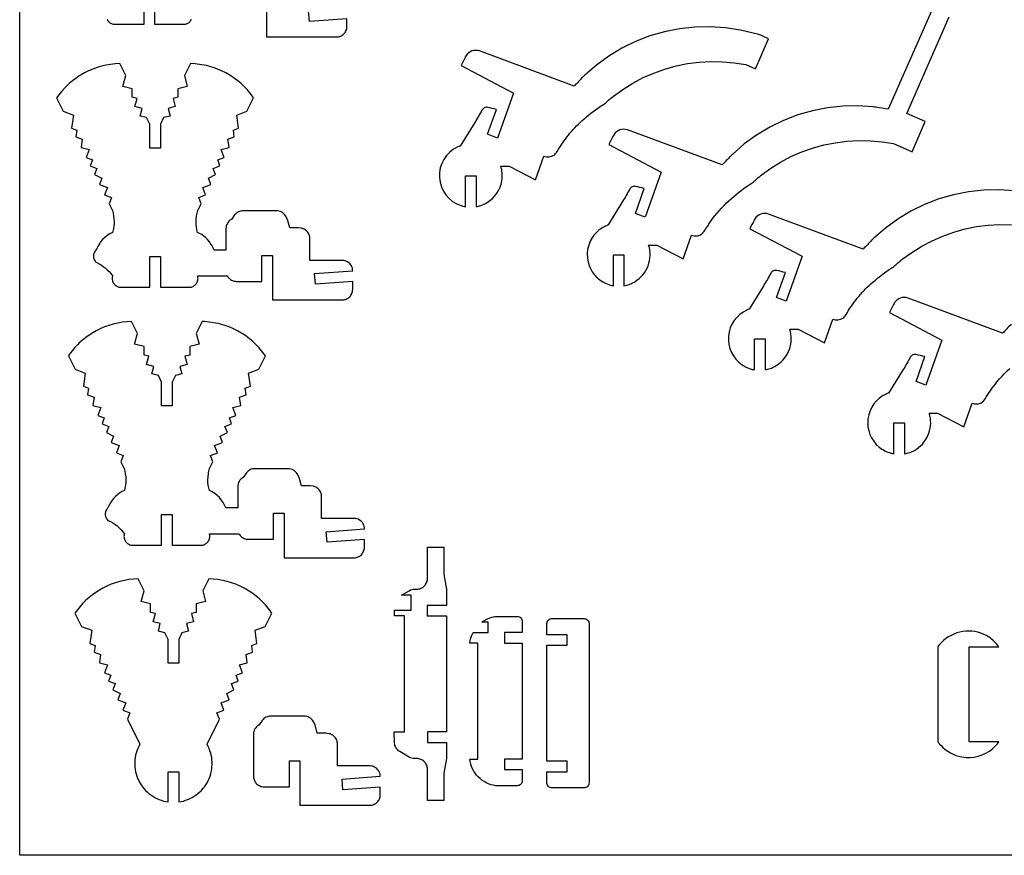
# Model space of a CAD drawing. Extents: x -1653 to 1827, y -1226 to 660.
# Tile 1 of 4: x -1653 to -532, y -1226 to -275. Entities that reach past the tile are written whole.
import ezdxf

# ---------------------------------------------------------------- set-up
doc = ezdxf.new("R2010")
doc.units = 0
doc.header["$MEASUREMENT"] = 0
doc.layers.get('0').update_dxf_attribs({"linetype": 'CONTINUOUS'})
doc.layers.add('SECTIONCUTEDGES', color=18, linetype='CONTINUOUS')

msp = doc.modelspace()

# ---------------------------------------------------------------- linework, layer by layer
msp.add_lwpolyline([(1827.1, 660.5), (1827.1, -1226.1), (-1653.3, -1226.1), (-1653.3, 660.5)], close=True)
at = {"layer": 'SECTIONCUTEDGES'}
for points in [[(-1553.8, -274.3), (-1553.3, -275.2), (-1552.8, -276.1), (-1552.1, -276.9), (-1551.4, -277.6), (-1550.6, -278.3), (-1549.8, -278.8), (-1548.9, -279.3), (-1548, -279.7), (-1547, -280), (-1511.7, -280), (-1511.7, -245.3)], [(-1499.7, -245.3), (-1499.7, -280), (-1464.5, -280), (-1463.5, -279.7), (-1462.6, -279.3), (-1461.7, -278.8), (-1460.8, -278.3), (-1460.1, -277.6), (-1459.4, -276.9), (-1458.7, -276.1), (-1458.2, -275.2), (-1457.7, -274.3)], [(-1372.2, -244), (-1372.2, -294.6), (-1292.6, -294.6), (-1291.4, -294.6), (-1290.2, -294.4), (-1289.1, -294.1), (-1288, -293.7), (-1286.9, -293.2), (-1285.9, -292.6), (-1285, -291.9), (-1284.2, -291.1), (-1283.4, -290.3), (-1282.7, -289.3), (-1282.1, -288.4), (-1281.6, -287.3), (-1281.2, -286.2), (-1280.9, -285.1), (-1280.7, -283.9), (-1280.7, -282.7), (-1280.7, -273.8), (-1323.3, -276.9), (-1324.2, -264.9)]]:
    msp.add_lwpolyline(points, dxfattribs=at)
for points in [[(-614.2, -263.2), (-664.1, -376.8, -0.002171), (-677.8, -374.6, 0.013028), (-681.3, -374.1), (-698.6, -372.9), (-716, -373.3), (-733.4, -375.1), (-750.5, -378.5), (-767.2, -383.3), (-783.4, -389.6), (-799.1, -397.2), (-814, -406.2), (-828.1, -416.4), (-841.3, -427.8, 0.013028), (-843.7, -430.3, -0.002171), (-853.4, -440.3), (-961.2, -400.4, 0.161142), (-969.8, -400.4, 0.167596), (-976.4, -405.5, 0.03262), (-977.7, -407.7, -0.002417), (-982.3, -417.1), (-922.7, -448.6), (-940.9, -499.8), (-952, -495.4), (-942, -467.1, 0.000984), (-951.9, -464.7, 0.161021), (-955.5, -465, 0.167951), (-958.6, -467.8, -0.009744), (-966.6, -481.9), (-983.2, -508.6, -0.129096), (-983.8, -508.9, 0.054431), (-984.4, -509.1, 0.148247), (-1000.9, -522.5, 0.286429), (-1002.2, -560.3, 0.104197), (-992.5, -571.2, 0.101482), (-978.9, -577.4, 0.013414), (-978, -577.6, -0.004471), (-977.2, -577.8), (-977.2, -542.4), (-965.2, -542.4), (-965.2, -577.8, 0.023544), (-959.2, -576.2, 0.03569), (-955.5, -574.6, 0.169973), (-938.8, -557.9, 0.169094), (-936.2, -534.3, 0.017201), (-936.6, -532.9, -0.005733), (-937, -531.4), (-927.5, -531.4), (-897.7, -547.2), (-888.1, -520.3, 0.09929), (-882.4, -521, 0.116244), (-877.6, -519.5, 0.12564), (-873.2, -515.1, -0.015905), (-866.9, -505.4, -0.056835), (-845.2, -480.6, -0.035533), (-823.7, -463.6, -0.013715), (-821.3, -462.1, 0.024577), (-819, -460.5, 0.026089), (-815.4, -457.6, -0.020061), (-808.8, -451.9), (-798, -444.1), (-786.7, -437.1), (-774.9, -430.8), (-762.7, -425.5), (-750.2, -421), (-737.3, -417.5), (-724.3, -414.9), (-711.1, -413.2), (-697.8, -412.5), (-684.4, -412.7), (-671.2, -413.9), (-658, -416), (-637, -425.2), (-622, -390.9), (-643, -381.7), (-594.9, -271.6)], [(-520.5, -469.8), (-537.9, -468.6), (-555.3, -469), (-572.6, -470.8), (-589.7, -474.2), (-606.5, -479), (-622.7, -485.2), (-638.4, -492.9), (-653.3, -501.8), (-667.4, -512.1), (-680.5, -523.5, 0.013028), (-683, -526, -0.002171), (-692.6, -536), (-800.4, -496.1, 0.161142), (-809.1, -496.1, 0.167596), (-815.7, -501.1, 0.03262), (-817, -503.4, -0.002417), (-821.6, -512.8), (-762, -544.2), (-780.2, -595.5), (-791.3, -591), (-781.3, -562.7, 0.000984), (-791.1, -560.4, 0.161021), (-794.8, -560.7, 0.167951), (-797.8, -563.5, -0.009744), (-805.9, -577.5), (-822.5, -604.3, -0.104608), (-823, -604.6, 0.035992), (-825.2, -605.4, 0.271691), (-846.1, -635.1, 0.272097), (-830.4, -667.8, 0.041095), (-825.3, -670.7, 0.04113), (-819.8, -672.7, 0.017881), (-818.1, -673.1, -0.00596), (-816.4, -673.4), (-816.4, -638.1), (-804.4, -638.1), (-804.4, -673.4, 0.022698), (-798.6, -671.9, 0.051188), (-793.3, -669.5, 0.160914), (-777.7, -652.6, 0.163128), (-775.5, -630, 0.017201), (-775.9, -628.5, -0.005733), (-776.3, -627.1), (-766.7, -627.1), (-736.9, -642.8), (-727.4, -615.9, 0.110316), (-721.3, -616.6, 0.121881), (-716, -614.7, 0.112814), (-712.1, -610.5, -0.038886), (-699.4, -592, -0.039453), (-683.8, -575.6, -0.033728), (-663, -559.3, -0.013715), (-660.6, -557.8, 0.024577), (-658.3, -556.2, 0.026089), (-654.7, -553.2, -0.020061), (-648.1, -547.6), (-637.3, -539.8), (-626, -532.7), (-614.2, -526.5), (-602, -521.2), (-589.5, -516.7), (-576.6, -513.1), (-563.6, -510.5), (-550.3, -508.8), (-537, -508.1), (-523.7, -508.4)], [(-524.2, -621.6, -0.002171), (-533.8, -631.7), (-641.6, -591.8, 0.161142), (-650.2, -591.8, 0.167596), (-656.8, -596.8, 0.03262), (-658.1, -599.1, -0.002417), (-662.8, -608.4), (-603.2, -639.9), (-621.4, -691.1), (-632.5, -686.7), (-622.5, -658.4, 0.000984), (-632.3, -656, 0.161021), (-636, -656.4, 0.167951), (-639, -659.1, -0.009744), (-647.1, -673.2), (-663.7, -700, -0.104608), (-664.2, -700.2, 0.035992), (-666.4, -701, 0.259424), (-687.2, -729.1, 0.259758), (-674.3, -761.5, 0.052586), (-668, -765.6, 0.052673), (-661, -768.3, 0.017881), (-659.3, -768.7, -0.00596), (-657.6, -769.1), (-657.6, -733.7), (-645.6, -733.7), (-645.6, -769.1, 0.022698), (-639.8, -767.5, 0.051188), (-634.4, -765.2, 0.160914), (-618.9, -748.2, 0.163128), (-616.7, -725.6, 0.017201), (-617.1, -724.2, -0.005733), (-617.5, -722.8), (-607.9, -722.8), (-578.1, -738.5), (-568.6, -711.6, 0.09929), (-562.8, -712.3, 0.116244), (-558.1, -710.9, 0.12564), (-553.6, -706.5, -0.015905), (-547.4, -696.7, -0.056835), (-525.7, -671.9, -0.035533)]]:
    msp.add_lwpolyline(points, format="xyb", dxfattribs=at)
for points in [[(-1145.5, -487.8), (-1145.5, -452.5), (-1133.5, -452.5), (-1133.5, -487.8, 0.020963), (-1128.3, -486.4, 0.061647), (-1120.9, -483.1, 0.220567), (-1104.2, -458.2, 0.114184), (-1105.4, -441.5), (-1095.8, -441.5), (-1066, -457.2), (-1056.5, -430.3, 0.110316), (-1050.3, -431, 0.121881), (-1045.1, -429.1, 0.112814), (-1041.2, -424.9, -0.038886), (-1028.4, -406.4, -0.039453), (-1012.9, -390, -0.033728), (-992.1, -373.7, -0.013715), (-989.7, -372.2, 0.024577), (-987.4, -370.6, 0.026089), (-983.8, -367.6, -0.020061), (-977.2, -362), (-966.4, -354.2), (-955.1, -347.1), (-943.3, -340.9), (-931.1, -335.6), (-918.6, -331.1), (-905.7, -327.6), (-892.7, -324.9), (-879.4, -323.3), (-866.1, -322.5), (-852.8, -322.8), (-839.5, -323.9), (-826.4, -326.1), (-815.4, -330.9), (-800.4, -296.6, -0.004535), (-809.2, -292.7, 0.027218), (-811.4, -291.8), (-832.4, -286.8), (-849.6, -284.2), (-867, -283), (-884.4, -283.4), (-901.7, -285.2), (-918.8, -288.6), (-935.6, -293.4), (-951.8, -299.6), (-967.5, -307.3), (-982.4, -316.3), (-996.5, -326.5), (-1009.6, -337.9, 0.013028), (-1012.1, -340.4, -0.002171), (-1021.7, -350.4), (-1129.5, -310.5, 0.161142), (-1138.2, -310.5, 0.167596), (-1144.7, -315.5, 0.03262), (-1146.1, -317.8, -0.002417), (-1150.7, -327.2), (-1091.1, -358.6), (-1109.3, -409.9), (-1120.4, -405.4), (-1110.4, -377.1, 0.000984), (-1120.2, -374.8, 0.161021), (-1123.9, -375.1, 0.167951), (-1126.9, -377.9, -0.009744), (-1135, -392), (-1151.6, -418.7, -0.104608), (-1152.1, -419, 0.035992), (-1154.3, -419.8, 0.3096), (-1175.3, -454.5, 0.310426), (-1150.5, -486.6, 0.017896), (-1148.6, -487.2, 0.01187)], [(-538, -1096.9), (-571.8, -1096.9), (-571.8, -988.8), (-538, -988.8, 0.038073), (-543.7, -982.4, 0.086225), (-555.6, -974.4, 0.165526), (-582.7, -972, 0.163078), (-606, -986.7, -0.003274), (-607.4, -988.3, 0.092926), (-607.6, -988.8), (-607.6, -1096.9, 0.085175), (-607.4, -1097.3, 0.019014), (-604.4, -1100.9, 0.164246), (-580.2, -1114.1, 0.225008), (-545, -1104.5, 0.029293), (-541.8, -1101.4, 0.021768)]]:
    msp.add_lwpolyline(points, format="xyb", close=True, dxfattribs=at)
for points in [[(-1567.5, -549.6), (-1566.9, -550.4), (-1566.1, -551.1), (-1563.4, -552.5), (-1560.7, -554), (-1558.2, -555.7), (-1555.8, -557.5), (-1553.5, -559.5), (-1551.4, -561.7), (-1549.4, -564), (-1547.5, -566.5), (-1547.8, -567.5), (-1547.9, -568.5), (-1548, -569.5), (-1547.9, -570.5), (-1547.7, -571.5), (-1547.5, -572.5), (-1547.1, -573.5), (-1546.7, -574.4), (-1546.1, -575.3), (-1545.5, -576.1), (-1544.8, -576.8), (-1544, -577.4), (-1543.2, -578), (-1542.3, -578.5), (-1541.3, -578.9), (-1540.3, -579.2), (-1505.1, -579.2), (-1505.1, -544.5), (-1493.1, -544.5), (-1493.1, -579.2), (-1457.8, -579.2), (-1456.9, -578.9), (-1455.9, -578.5), (-1455, -578), (-1454.2, -577.4), (-1453.4, -576.8), (-1452.7, -576.1), (-1452.1, -575.3), (-1451.5, -574.4), (-1451.1, -573.5), (-1450.7, -572.5), (-1450.4, -571.5), (-1450.3, -570.5), (-1450.2, -569.5), (-1450.3, -568.5), (-1450.4, -567.5), (-1450.7, -566.5), (-1417, -566.5), (-1416.4, -567.5), (-1415.7, -568.4), (-1414.9, -569.3), (-1414.1, -570), (-1413.2, -570.7), (-1412.2, -571.3), (-1411.1, -571.8), (-1410, -572.2), (-1408.9, -572.5), (-1407.7, -572.7), (-1406.5, -572.8), (-1377.5, -572.8), (-1377.5, -543.2), (-1365.5, -543.2), (-1365.5, -593.8), (-1286, -593.8), (-1284.7, -593.7), (-1283.6, -593.6), (-1282.4, -593.3), (-1281.3, -592.9), (-1280.3, -592.4), (-1279.3, -591.8), (-1278.4, -591.1), (-1277.5, -590.3), (-1276.7, -589.5), (-1276.1, -588.5), (-1275.5, -587.5), (-1275, -586.5), (-1274.5, -585.4), (-1274.3, -584.3), (-1274.1, -583.1), (-1274, -581.8), (-1274, -573), (-1316.6, -576.1), (-1317.5, -564), (-1274, -560.9), (-1274.1, -559.3), (-1274.4, -557.8), (-1274.9, -556.4), (-1275.6, -555), (-1276.4, -553.7), (-1277.4, -552.5), (-1278.6, -551.5), (-1279.9, -550.7), (-1281.2, -550), (-1282.7, -549.5), (-1284.2, -549.2), (-1285.7, -549.1), (-1322.8, -549.1), (-1322.8, -524), (-1322.9, -522.9), (-1323, -521.8), (-1323.3, -520.8), (-1323.6, -519.7), (-1324, -518.7), (-1325.1, -516.9), (-1326.6, -515.3), (-1328.2, -514), (-1329.2, -513.5), (-1330.1, -513), (-1331.2, -512.6), (-1332.2, -512.4), (-1336, -511.9), (-1345.8, -511.9), (-1348.3, -502.2), (-1350.6, -498.3), (-1351.5, -497), (-1352.5, -495.8), (-1353.7, -494.8), (-1354.9, -493.9), (-1356.3, -493.2), (-1357.8, -492.8), (-1359.3, -492.4), (-1360.9, -492.3), (-1398.8, -492.3), (-1400.2, -492.4), (-1401.6, -492.7), (-1402.9, -493.1), (-1404.2, -493.6), (-1405.4, -494.3), (-1406.5, -495.2), (-1407.6, -496.1), (-1408.5, -497.2), (-1412.1, -502.2), (-1413.8, -503.3), (-1415, -504.4), (-1416, -505.5), (-1416.8, -506.8), (-1417.5, -508.2), (-1418, -509.7), (-1418.3, -511.2), (-1418.4, -512.8), (-1418.4, -537.1), (-1432, -537.1), (-1432.7, -535.4), (-1434.2, -532.2), (-1435.1, -530.7), (-1437.1, -527.9), (-1439.3, -525.2), (-1441.8, -522.8), (-1443.1, -521.7), (-1446, -519.6), (-1449.1, -517.9), (-1450.7, -517.1), (-1451.4, -514.1), (-1452, -510.9), (-1452.3, -507.8), (-1452.4, -504.6), (-1452.2, -501.5), (-1451.8, -498.3), (-1451.2, -495.2), (-1450.4, -492.1), (-1446.7, -484.7), (-1449.4, -477.3), (-1441.6, -474.3), (-1444.7, -465.9), (-1435.7, -462.5), (-1438.4, -455.4), (-1430.2, -451.3), (-1432.9, -444.2), (-1425.3, -441.4), (-1427.8, -434.5), (-1420.5, -431.8), (-1423.9, -422.7), (-1414.9, -420.5), (-1416.2, -411), (-1408.9, -408.3), (-1409.9, -400.6), (-1404, -398.4), (-1406, -383.5), (-1394.5, -379.2), (-1386.9, -363.9), (-1389.8, -360), (-1392.8, -356.2), (-1394.4, -354.4), (-1397.7, -351), (-1401.2, -347.7), (-1404.9, -344.6), (-1408.7, -341.7), (-1412.7, -339), (-1414.8, -337.7), (-1418.5, -335.5), (-1423.3, -333.2), (-1428.1, -331.1), (-1430.6, -330.2), (-1435.6, -328.5), (-1440.6, -327.2), (-1445.8, -326.2), (-1451, -325.4), (-1453.6, -325.2), (-1458.9, -324.9), (-1465.6, -338.4), (-1462.4, -350.8), (-1473.1, -353.5), (-1473.1, -363.1), (-1478.5, -364.5), (-1476.1, -373.9), (-1484.1, -375.9), (-1482, -384.6), (-1489.4, -386.4), (-1493.1, -394), (-1493.1, -421), (-1505.1, -421), (-1505.1, -394), (-1508.8, -386.4), (-1516.2, -384.6), (-1514, -375.9), (-1522.1, -373.9), (-1519.7, -364.5), (-1525.1, -363.1), (-1525.1, -353.5), (-1535.7, -350.8), (-1532.6, -338.4), (-1539.3, -324.9), (-1544.6, -325.2), (-1549.8, -325.8), (-1555, -326.6), (-1560.1, -327.8), (-1565.1, -329.3), (-1570.1, -331.1), (-1574.9, -333.2), (-1579.6, -335.5), (-1583.4, -337.7), (-1585.5, -339), (-1589.5, -341.7), (-1593.3, -344.6), (-1597, -347.7), (-1598.7, -349.3), (-1602.2, -352.7), (-1605.4, -356.2), (-1608.4, -360), (-1611.3, -363.9), (-1603.7, -379.2), (-1592.1, -383.5), (-1594.2, -398.4), (-1588.2, -400.6), (-1589.3, -408.3), (-1582, -411), (-1583.3, -420.5), (-1574.3, -422.7), (-1577.7, -431.8), (-1570.4, -434.5), (-1572.9, -441.4), (-1565.3, -444.2), (-1568, -451.3), (-1559.8, -455.4), (-1562.5, -462.5), (-1553.4, -465.9), (-1556.6, -474.3), (-1548.7, -477.3), (-1551.5, -484.7), (-1547.8, -492.1), (-1547, -495.2), (-1546.4, -498.3), (-1546, -501.5), (-1545.8, -504.6), (-1545.9, -507.8), (-1546, -509.4), (-1546.5, -512.5), (-1547.1, -515.6), (-1547.5, -517.1), (-1550.7, -518.7), (-1553.6, -520.6), (-1556.4, -522.8), (-1558.9, -525.2), (-1561.1, -527.9), (-1562.1, -529.3), (-1564, -532.2), (-1565.5, -535.4), (-1566.1, -537.1), (-1566.9, -537.8), (-1567.5, -538.5), (-1568, -539.4), (-1568.5, -540.2), (-1568.8, -541.2), (-1569.1, -542.1), (-1569.2, -543.1), (-1569.3, -544.1), (-1569.2, -545.1), (-1569.1, -546.1), (-1568.8, -547), (-1568.5, -547.9), (-1568, -548.8)], [(-1554.1, -843.3), (-1553.5, -844), (-1552.8, -844.8), (-1550, -846.1), (-1547.3, -847.6), (-1544.8, -849.3), (-1542.4, -851.2), (-1540.1, -853.2), (-1538, -855.3), (-1536, -857.7), (-1534.1, -860.1), (-1534.4, -861.1), (-1534.5, -862.1), (-1534.6, -863.1), (-1534.5, -864.2), (-1534.3, -865.2), (-1534.1, -866.1), (-1533.7, -867.1), (-1533.3, -868), (-1532.7, -868.9), (-1532.1, -869.7), (-1531.4, -870.4), (-1530.6, -871.1), (-1529.8, -871.7), (-1528.9, -872.1), (-1527.9, -872.5), (-1526.9, -872.9), (-1491.7, -872.9), (-1491.7, -838.2), (-1479.7, -838.2), (-1479.7, -872.9), (-1444.5, -872.9), (-1443.5, -872.5), (-1442.5, -872.1), (-1441.6, -871.7), (-1440.8, -871.1), (-1440, -870.4), (-1439.3, -869.7), (-1438.7, -868.9), (-1438.1, -868), (-1437.7, -867.1), (-1437.3, -866.1), (-1437.1, -865.2), (-1436.9, -864.2), (-1436.8, -863.1), (-1436.9, -862.1), (-1437, -861.1), (-1437.3, -860.1), (-1403.6, -860.1), (-1403, -861.1), (-1402.3, -862), (-1401.5, -862.9), (-1400.7, -863.7), (-1399.8, -864.3), (-1398.8, -864.9), (-1397.7, -865.4), (-1396.6, -865.9), (-1395.5, -866.1), (-1394.3, -866.3), (-1393.1, -866.4), (-1364.2, -866.4), (-1364.2, -836.8), (-1352.2, -836.8), (-1352.2, -887.4), (-1272.6, -887.4), (-1271.4, -887.4), (-1270.2, -887.2), (-1269, -886.9), (-1267.9, -886.5), (-1266.9, -886), (-1265.9, -885.4), (-1265, -884.7), (-1264.1, -883.9), (-1263.3, -883.1), (-1262.7, -882.2), (-1262.1, -881.2), (-1261.6, -880.1), (-1261.2, -879), (-1260.9, -877.9), (-1260.7, -876.7), (-1260.6, -875.5), (-1260.6, -866.6), (-1303.3, -869.7), (-1304.1, -857.7), (-1260.6, -854.5), (-1260.7, -853), (-1261, -851.4), (-1261.5, -850), (-1262.2, -848.6), (-1263, -847.3), (-1264, -846.2), (-1265.2, -845.2), (-1266.5, -844.3), (-1267.8, -843.6), (-1269.3, -843.1), (-1270.8, -842.8), (-1272.3, -842.7), (-1309.4, -842.7), (-1309.4, -817.7), (-1309.5, -816.5), (-1309.6, -815.5), (-1309.9, -814.4), (-1310.2, -813.4), (-1310.6, -812.4), (-1311.8, -810.6), (-1313.2, -809), (-1314.8, -807.7), (-1315.8, -807.1), (-1316.7, -806.6), (-1317.8, -806.3), (-1318.8, -806), (-1322.6, -805.5), (-1332.5, -805.5), (-1334.9, -795.9), (-1337.2, -791.9), (-1338.1, -790.6), (-1339.1, -789.4), (-1340.3, -788.4), (-1341.6, -787.6), (-1342.9, -786.9), (-1344.4, -786.4), (-1345.9, -786.1), (-1347.5, -786), (-1385.4, -786), (-1386.8, -786.1), (-1388.2, -786.3), (-1389.6, -786.7), (-1390.8, -787.3), (-1392, -788), (-1393.1, -788.8), (-1394.2, -789.8), (-1395.1, -790.9), (-1398.7, -795.9), (-1400.4, -797), (-1401.6, -798), (-1402.6, -799.2), (-1403.4, -800.5), (-1404.1, -801.8), (-1404.6, -803.3), (-1404.9, -804.8), (-1405, -806.4), (-1405, -830.7), (-1418.6, -830.7), (-1420, -827.4), (-1421.7, -824.4), (-1423.7, -821.5), (-1425.9, -818.8), (-1428.4, -816.4), (-1431.2, -814.2), (-1434.1, -812.4), (-1437.3, -810.8), (-1438, -807.7), (-1438.6, -804.6), (-1438.9, -801.4), (-1439, -798.3), (-1438.8, -795.1), (-1438.4, -792), (-1438.2, -790.4), (-1437.4, -787.3), (-1437, -785.8), (-1433.3, -778.3), (-1436, -770.9), (-1428.2, -768), (-1431.3, -759.5), (-1422.3, -756.1), (-1425, -749), (-1416.8, -745), (-1419.5, -737.8), (-1411.9, -735), (-1414.4, -728.1), (-1407.1, -725.4), (-1410.5, -716.4), (-1401.5, -714.1), (-1402.8, -704.6), (-1395.5, -701.9), (-1396.6, -694.2), (-1390.6, -692), (-1392.7, -677.2), (-1381.1, -672.9), (-1373.5, -657.5), (-1376.4, -653.6), (-1379.4, -649.9), (-1381, -648.1), (-1384.3, -644.6), (-1387.8, -641.3), (-1391.5, -638.2), (-1395.3, -635.3), (-1399.3, -632.6), (-1401.4, -631.3), (-1405.1, -629.2), (-1409.9, -626.8), (-1414.7, -624.7), (-1417.2, -623.8), (-1422.2, -622.2), (-1427.2, -620.8), (-1432.4, -619.8), (-1437.6, -619.1), (-1442.9, -618.6), (-1445.5, -618.5), (-1452.2, -632), (-1449, -644.4), (-1459.7, -647.1), (-1459.7, -656.7), (-1465.1, -658.1), (-1462.7, -667.5), (-1470.8, -669.6), (-1468.6, -678.2), (-1476, -680.1), (-1479.7, -687.6), (-1479.7, -714.6), (-1491.7, -714.6), (-1491.7, -687.6), (-1495.4, -680.1), (-1502.8, -678.2), (-1500.6, -669.6), (-1508.7, -667.5), (-1506.3, -658.1), (-1511.7, -656.7), (-1511.7, -647.1), (-1522.4, -644.4), (-1519.2, -632), (-1525.9, -618.5), (-1531.2, -618.8), (-1536.4, -619.4), (-1541.6, -620.3), (-1546.7, -621.5), (-1551.7, -623), (-1556.7, -624.7), (-1561.5, -626.8), (-1566.2, -629.2), (-1570, -631.3), (-1574.1, -633.9), (-1578, -636.7), (-1581.8, -639.7), (-1585.4, -642.9), (-1587.1, -644.6), (-1590.4, -648.1), (-1593.5, -651.7), (-1596.5, -655.5), (-1597.9, -657.5), (-1590.3, -672.9), (-1578.7, -677.2), (-1580.8, -692), (-1574.8, -694.2), (-1575.9, -701.9), (-1568.6, -704.6), (-1569.9, -714.1), (-1560.9, -716.4), (-1564.3, -725.4), (-1557, -728.1), (-1559.5, -735), (-1551.9, -737.8), (-1554.6, -745), (-1546.4, -749), (-1549.1, -756.1), (-1540.1, -759.5), (-1543.2, -768), (-1535.3, -770.9), (-1538.1, -778.3), (-1534.4, -785.8), (-1533.6, -788.8), (-1533, -792), (-1532.6, -795.1), (-1532.4, -798.3), (-1532.5, -801.4), (-1532.8, -804.6), (-1533.4, -807.7), (-1534.1, -810.8), (-1535.7, -811.5), (-1538.8, -813.3), (-1541.6, -815.3), (-1544.3, -817.6), (-1546.6, -820.1), (-1548.8, -822.9), (-1550.6, -825.9), (-1552.1, -829.1), (-1552.8, -830.7), (-1553.5, -831.4), (-1554.1, -832.2), (-1554.6, -833), (-1555.1, -833.9), (-1555.4, -834.8), (-1555.7, -835.8), (-1555.8, -836.7), (-1555.9, -837.7), (-1555.8, -838.7), (-1555.7, -839.7), (-1555.4, -840.7), (-1555.1, -841.6), (-1554.6, -842.5)], [(-1221.7, -1107.1), (-1222.8, -1106.1), (-1223.8, -1105), (-1224.7, -1103.7), (-1225.4, -1102.4), (-1225.9, -1101), (-1226.2, -1099.6), (-1226.4, -1098.1), (-1226.8, -1085.6), (-1214.9, -1085.6), (-1214.9, -953.6), (-1226.4, -953.6), (-1226.4, -947), (-1207.3, -947), (-1207.3, -930), (-1218.3, -930), (-1209.8, -924.9), (-1208.3, -924.1), (-1206.8, -923.6), (-1205.2, -923.3), (-1203.6, -923.2), (-1199.8, -923.1), (-1198.6, -922.9), (-1197.5, -922.6), (-1196.3, -922.2), (-1195.3, -921.7), (-1194.3, -921.1), (-1193.3, -920.4), (-1192.5, -919.6), (-1191.7, -918.7), (-1191, -917.8), (-1190.4, -916.8), (-1189.9, -915.7), (-1189.4, -914.6), (-1189.1, -913.4), (-1189, -912.2), (-1188.9, -911), (-1188.9, -875.4), (-1170.1, -875.4), (-1170.1, -906.4), (-1167.3, -923.2), (-1167.3, -941.6), (-1189.2, -941.6), (-1189.2, -953.6), (-1167.3, -953.6), (-1167.3, -1085.6), (-1188.9, -1085.6), (-1188.9, -1097.6), (-1167.3, -1097.6), (-1167.3, -1116), (-1170.1, -1132.7), (-1170.1, -1163.8), (-1188.9, -1163.8), (-1188.9, -1128.1), (-1189, -1126.9), (-1189.1, -1125.7), (-1189.4, -1124.5), (-1189.9, -1123.4), (-1190.4, -1122.3), (-1191, -1121.3), (-1191.7, -1120.4), (-1192.5, -1119.5), (-1193.3, -1118.7), (-1194.3, -1118), (-1195.3, -1117.4), (-1196.3, -1116.9), (-1197.5, -1116.5), (-1198.6, -1116.2), (-1199.8, -1116), (-1203.6, -1116), (-1205.2, -1115.8), (-1206.8, -1115.5), (-1208.3, -1115), (-1209.8, -1114.3), (-1220.5, -1107.9)], [(-1511.9, -1150.2), (-1510.1, -1152.2), (-1508.2, -1154), (-1506.2, -1155.8), (-1504, -1157.4), (-1501.8, -1158.9), (-1499.5, -1160.3), (-1497.2, -1161.5), (-1494.7, -1162.6), (-1492.2, -1163.5), (-1489.6, -1164.3), (-1486.9, -1164.9), (-1484.2, -1165.3), (-1484.2, -1131), (-1472.2, -1131), (-1472.2, -1165.3), (-1469.5, -1164.9), (-1466.9, -1164.3), (-1464.3, -1163.5), (-1461.8, -1162.6), (-1459.3, -1161.5), (-1456.9, -1160.3), (-1454.6, -1158.9), (-1452.4, -1157.4), (-1450.3, -1155.8), (-1448.3, -1154), (-1446.4, -1152.2), (-1444.6, -1150.2), (-1442.9, -1148.1), (-1441.3, -1145.8), (-1439.9, -1143.5), (-1438.6, -1141.1), (-1437.5, -1138.6), (-1436.5, -1136.1), (-1435.7, -1133.5), (-1435.1, -1130.9), (-1434.6, -1128.2), (-1434.3, -1125.6), (-1434.1, -1122.9), (-1434.1, -1120.2), (-1434.3, -1117.6), (-1434.6, -1114.9), (-1435.1, -1112.3), (-1435.7, -1109.7), (-1436.6, -1107.1), (-1437.5, -1104.6), (-1438.6, -1102.1), (-1439.9, -1099.7), (-1425.8, -1071.2), (-1428.6, -1063.8), (-1420.7, -1060.8), (-1423.9, -1052.4), (-1414.9, -1049), (-1417.5, -1041.9), (-1409.3, -1037.8), (-1412, -1030.7), (-1404.4, -1027.9), (-1406.9, -1021), (-1399.6, -1018.3), (-1403, -1009.2), (-1394.1, -1007), (-1395.4, -997.5), (-1388, -994.8), (-1389.1, -987.1), (-1383.1, -984.9), (-1385.2, -970), (-1373.7, -965.7), (-1366.1, -950.4), (-1368.9, -946.5), (-1371.9, -942.7), (-1373.5, -940.9), (-1376.8, -937.5), (-1380.3, -934.2), (-1384, -931.1), (-1387.8, -928.2), (-1391.8, -925.5), (-1393.9, -924.2), (-1397.7, -922), (-1402.4, -919.7), (-1407.2, -917.6), (-1412.2, -915.8), (-1417.2, -914.3), (-1422.3, -913.1), (-1427.5, -912.3), (-1432.8, -911.7), (-1438, -911.4), (-1444.7, -924.9), (-1441.6, -937.3), (-1452.2, -940), (-1452.2, -949.6), (-1457.6, -951), (-1455.2, -960.4), (-1463.3, -962.4), (-1461.1, -971.1), (-1468.5, -972.9), (-1472.2, -980.5), (-1472.2, -1007.5), (-1484.2, -1007.5), (-1484.2, -980.5), (-1488, -972.9), (-1495.4, -971.1), (-1493.2, -962.4), (-1501.2, -960.4), (-1498.8, -951), (-1504.3, -949.6), (-1504.3, -940), (-1514.9, -937.3), (-1511.7, -924.9), (-1518.4, -911.4), (-1523.7, -911.7), (-1528.9, -912.3), (-1534.1, -913.1), (-1539.2, -914.3), (-1544.3, -915.8), (-1549.2, -917.6), (-1554.1, -919.7), (-1558.8, -922), (-1562.6, -924.2), (-1566.6, -926.8), (-1570.5, -929.6), (-1574.3, -932.6), (-1577.9, -935.8), (-1581.3, -939.2), (-1584.5, -942.7), (-1587.6, -946.5), (-1590.4, -950.4), (-1582.8, -965.7), (-1571.3, -970), (-1573.3, -984.9), (-1567.4, -987.1), (-1568.4, -994.8), (-1561.1, -997.5), (-1562.4, -1007), (-1553.4, -1009.2), (-1556.8, -1018.3), (-1549.5, -1021), (-1552.1, -1027.9), (-1544.5, -1030.7), (-1547.1, -1037.8), (-1538.9, -1041.9), (-1541.6, -1049), (-1532.6, -1052.4), (-1535.7, -1060.8), (-1527.9, -1063.8), (-1530.6, -1071.2), (-1516.5, -1099.7), (-1517.8, -1102.1), (-1518.9, -1104.6), (-1519.9, -1107.1), (-1520.7, -1109.7), (-1521.4, -1112.3), (-1521.8, -1114.9), (-1522.2, -1117.6), (-1522.3, -1120.2), (-1522.3, -1122.9), (-1522.2, -1125.6), (-1521.9, -1128.2), (-1521.4, -1130.9), (-1520.7, -1133.5), (-1519.9, -1136.1), (-1519, -1138.6), (-1517.8, -1141.1), (-1516.5, -1143.5), (-1515.1, -1145.8), (-1513.6, -1148.1)], [(-1132.9, -1134.8), (-1134.6, -1132.6), (-1136.2, -1130.2), (-1137.5, -1127.7), (-1138.6, -1125.1), (-1139.5, -1122.3), (-1140.2, -1119.5), (-1140.6, -1116.6), (-1131.4, -1116.6), (-1131.4, -984.6), (-1140.6, -984.6), (-1140.2, -981.6), (-1139.9, -980.2), (-1139.1, -977.4), (-1138.1, -974.7), (-1137, -972.6), (-1119.8, -972.6), (-1119.8, -960.6), (-1126.8, -960.6), (-1124.4, -958.9), (-1121.9, -957.6), (-1120.6, -956.9), (-1118, -955.9), (-1115.2, -955), (-1112.3, -954.4), (-1110.8, -954.2), (-1086.3, -954.2), (-1085.1, -954.4), (-1084.5, -954.6), (-1083.5, -955.2), (-1082.6, -955.9), (-1081.9, -956.8), (-1081.4, -957.8), (-1081, -958.9), (-1080.9, -960.2), (-1080.9, -972.6), (-1101.2, -972.6), (-1101.2, -984.6), (-1080.9, -984.6), (-1080.9, -1116.6), (-1101.2, -1116.6), (-1101.2, -1128.6), (-1080.9, -1128.6), (-1080.9, -1141.6), (-1081.2, -1142.8), (-1081.4, -1143.3), (-1081.9, -1144.3), (-1082.6, -1145.2), (-1083.5, -1145.9), (-1084.5, -1146.5), (-1085.7, -1146.8), (-1086.9, -1147), (-1110.9, -1147), (-1113.8, -1146.4), (-1116.7, -1145.7), (-1119.4, -1144.7), (-1122, -1143.6), (-1124.4, -1142.2), (-1126.8, -1140.6), (-1129, -1138.8), (-1131, -1136.9)], [(-1051.1, -1147.7), (-1051.8, -1146.8), (-1052.4, -1145.8), (-1052.6, -1145.2), (-1052.8, -1144), (-1052.8, -1131), (-1029.8, -1131), (-1029.8, -1119), (-1052.8, -1119), (-1052.8, -987), (-1029.8, -987), (-1029.8, -975), (-1052.8, -975), (-1052.8, -962.6), (-1052.7, -961.4), (-1052.4, -960.3), (-1051.8, -959.3), (-1051.1, -958.4), (-1050.2, -957.7), (-1049.2, -957.1), (-1048.7, -956.9), (-1047.5, -956.7), (-1010.8, -956.6), (-1009.6, -956.8), (-1008.5, -957.1), (-1007.5, -957.7), (-1006.6, -958.4), (-1005.9, -959.3), (-1005.3, -960.3), (-1005.1, -960.8), (-1004.9, -962), (-1004.9, -1143.4), (-1005, -1144.6), (-1005.3, -1145.8), (-1005.9, -1146.8), (-1006.6, -1147.7), (-1007.5, -1148.4), (-1008.5, -1148.9), (-1009.1, -1149.1), (-1010.2, -1149.4), (-1046.9, -1149.4), (-1048.1, -1149.3), (-1049.2, -1148.9), (-1050.2, -1148.4)], [(-1285.2, -1151.5), (-1286.1, -1139.4), (-1242.6, -1136.2), (-1242.7, -1134.7), (-1242.9, -1133.2), (-1243.4, -1131.7), (-1244.1, -1130.3), (-1245, -1129.1), (-1246, -1127.9), (-1247.1, -1126.9), (-1248.4, -1126), (-1249.8, -1125.3), (-1251.2, -1124.8), (-1252.7, -1124.5), (-1254.3, -1124.4), (-1291.4, -1124.4), (-1291.4, -1099.4), (-1291.4, -1098.3), (-1291.6, -1097.2), (-1291.8, -1096.1), (-1292.2, -1095.1), (-1292.6, -1094.1), (-1293.7, -1092.3), (-1294.4, -1091.5), (-1295.9, -1090), (-1296.8, -1089.4), (-1297.7, -1088.8), (-1298.7, -1088.4), (-1299.7, -1088), (-1300.8, -1087.7), (-1304.5, -1087.2), (-1314.4, -1087.2), (-1316.8, -1077.6), (-1319.1, -1073.6), (-1320, -1072.3), (-1321, -1071.1), (-1322.2, -1070.1), (-1323.5, -1069.3), (-1324.9, -1068.6), (-1326.3, -1068.1), (-1327.9, -1067.8), (-1329.4, -1067.7), (-1367.4, -1067.7), (-1368.8, -1067.8), (-1370.2, -1068), (-1371.5, -1068.4), (-1372.8, -1069), (-1374, -1069.7), (-1375.1, -1070.5), (-1376.1, -1071.5), (-1377, -1072.6), (-1380.7, -1077.6), (-1382.4, -1078.7), (-1383.5, -1079.7), (-1384.5, -1080.9), (-1385.4, -1082.2), (-1386.1, -1083.6), (-1386.6, -1085), (-1386.9, -1086.6), (-1387, -1088.1), (-1387, -1136.2), (-1386.9, -1137.4), (-1386.7, -1138.6), (-1386.4, -1139.7), (-1386, -1140.8), (-1385.5, -1141.9), (-1384.9, -1142.8), (-1384.2, -1143.8), (-1383.5, -1144.6), (-1382.6, -1145.4), (-1381.7, -1146.1), (-1380.7, -1146.7), (-1379.7, -1147.2), (-1378.6, -1147.6), (-1377.4, -1147.9), (-1376.2, -1148.1), (-1375, -1148.1), (-1346.1, -1148.1), (-1346.1, -1118.6), (-1334.1, -1118.6), (-1334.1, -1169.2), (-1254.5, -1169.2), (-1253.3, -1169.1), (-1252.1, -1168.9), (-1251, -1168.6), (-1249.9, -1168.2), (-1248.8, -1167.7), (-1247.8, -1167.1), (-1246.9, -1166.4), (-1246.1, -1165.7), (-1245.3, -1164.8), (-1244.6, -1163.9), (-1244, -1162.9), (-1243.5, -1161.9), (-1243.1, -1160.8), (-1242.8, -1159.6), (-1242.6, -1158.4), (-1242.6, -1157.2), (-1242.6, -1148.4)]]:
    msp.add_lwpolyline(points, close=True, dxfattribs=at)

doc.saveas('drawing.dxf')
